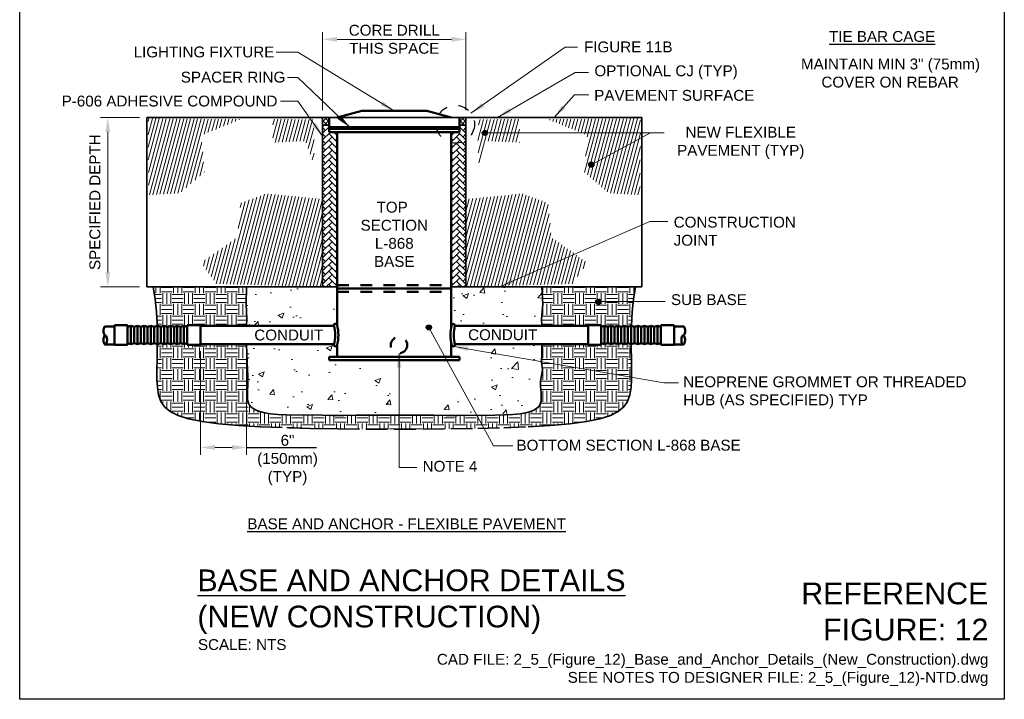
# Model space of a CAD drawing. Header units: inches. Extents: x 0 to 21.2, y 0 to 11.
# Tile 1 of 4: x 0 to 8.5, y 0 to 5.9. Entities that reach past the tile are written whole.
import ezdxf
from ezdxf.enums import TextEntityAlignment as Align

# ---------------------------------------------------------------- set-up
doc = ezdxf.new("R2010")
doc.units = ezdxf.units.IN
doc.header["$LTSCALE"] = 0.375
doc.header["$MEASUREMENT"] = 0
doc.header["$PDMODE"] = 3
doc.header["$PDSIZE"] = 2
for name, pattern in [('DASHED', [0.75, 0.5, -0.25]), ('DASHED2', [0.375, 0.25, -0.125]), ('HIDDEN2', [0.1875, 0.125, -0.0625])]:
    doc.linetypes.add(name, pattern=pattern)
doc.layers.get('0').update_dxf_attribs({"linetype": 'CONTINUOUS', "lineweight": 35})
doc.layers.get('DEFPOINTS').update_dxf_attribs({"linetype": 'CONTINUOUS', "lineweight": 35})
for name, color, linetype, lineweight in [('C-GRAD-EXST', 6, 'DASHED', 35), ('E-AFLD-CIRC-SERS', 203, 'CONTINUOUS', 50), ('E-AFLD-LITE-RUNW', 203, 'CONTINUOUS', 50), ('E-POWR-CNDT', 83, 'CONTINUOUS', 50), ('G-ANNO-PATT', 252, 'CONTINUOUS', 18), ('G-ANNO-RDME', 5, 'CONTINUOUS', 18), ('P-STRM-PIPE', 163, 'STRAF', 50), ('S-SLAB-EDGE', 41, 'CONTINUOUS', 35)]:
    doc.layers.add(name, color=color, linetype=linetype, lineweight=lineweight)
for name, color, linetype in [('E-DETL-GRPH', 7, 'CONTINUOUS'), ('G-ANNO-DIMS', 7, 'CONTINUOUS'), ('G-ANNO-TEXT', 7, 'CONTINUOUS'), ('G-ANNO-TTLB', 7, 'CONTINUOUS'), ('S-ANNO-TEXT', 7, 'CONTINUOUS')]:
    doc.layers.add(name, color=color, linetype=linetype)
doc.styles.add('00-E-TITLE-1_1', font='arial.ttf', dxfattribs={"height": 0.1875})
doc.styles.add('01-E-BLDG-1_1', font='arial.ttf', dxfattribs={"height": 0.09375})
doc.styles.add('Arial', font='arial.ttf')
doc.linetypes.add('STRAF', pattern='A,1.25,-0.25,["SD",Arial,S=0.125,R=0,X=-0.1,Y=-0.06],-0.25', length=1.75)
doc.dimstyles.new('01-E-BLDG-1_1', dxfattribs={"dimtxt": 0.09375, "dimasz": 0.125, "dimexe": 0.0625, "dimexo": 0.0625, "dimgap": 0.0625, "dimtad": 1, "dimdec": 4, "dimzin": 3, "dimdsep": 46, "dimlunit": 4, "dimtxsty": '01-E-BLDG-1_1', "dimcen": 0.0625, "dimclrd": 1, "dimclre": 1, "dimclrt": 256, "dimazin": 0, "dimtfac": 1, "dimtdec": 4, "dimtmove": 1, "dimatfit": 3, "dimfxl": 1, "dimfrac": 2, "dimtolj": 1, "dimtzin": 3, "dimlwd": 0, "dimlwe": 0, "dimarcsym": 0})
pattern_1 = [(0, (-0.93312, -0.32487), (0.09375, 0.09375), [0.09375, -0.09375]), (0, (-0.93312, -0.28971), (0.09375, 0.09375), [0.09375, -0.09375]), (0, (-0.93312, -0.25456), (0.09375, 0.09375), [0.09375, -0.09375]), (90, (-0.9214, -0.24284), (-0.09375, 0.09375), [0.09375, -0.09375]), (90, (-0.886245, -0.24284), (-0.09375, 0.09375), [0.09375, -0.09375]), (90, (-0.85109, -0.24284), (-0.09375, 0.09375), [0.09375, -0.09375])]
pattern_2 = [(75, (0.133013, 0), (-0.02810603, 0.00753099), [])]
pattern_3 = [(50, (0.133, 0.22027), (0.502082, -0.043926), [0.0525, -0.5775]), (355, (0.133, 0.22027), (-0.097126, 0.526534), [0.042, -0.462]), (100.451, (0.17485, 0.2166), (0.404956, 0.48261), [0.04462, -0.4908]), (46.184, (0.133, 0.3603), (0.74707, -0.11586), [0.07875, -0.86625]), (96.636, (0.1953, 0.3506), (0.65426, 0.68188), [0.06693, -0.7362]), (351.184, (0.133, 0.3603), (0.65426, 0.68188), [0.063, -0.693]), (21, (0.203, 0.32527), (0.417835, -0.281833), [0.0525, -0.5775]), (326, (0.203, 0.32527), (0.17032, 0.507605), [0.042, -0.462]), (71.451, (0.23783, 0.3018), (0.588156, 0.22577), [0.04462, -0.4908]), (37.5, (0.13301, 0.22027), (0.008512, 0.2330257), [0, -0.4564, 0, -0.469, 0, -0.46375]), (7.5, (0.13301, 0.22027), (0.184149, 0.276088), [0, -0.2674, 0, -0.4459, 0, -0.17675]), (327.5, (-0.02309, 0.22027), (0.373676, -0.0157884), [0, -0.175, 0, -0.546, 0, -0.7245]), (317.5, (-0.0931, 0.22027), (0.40823, 0.070073), [0, -0.2275, 0, -0.3626, 0, -0.5145])]

# ---------------------------------------------------------------- blocks, each defined once
blk = doc.blocks.new('G-TDT1')
at = {"linetype": 'ByBlock', "lineweight": -2}
h = blk.add_hatch(color=256, dxfattribs=at)
edge = h.paths.add_edge_path()
edge.add_arc((0, 0), 0.0222, 0, 360)
at = {"color": 0, "linetype": 'ByBlock', "lineweight": -2}
blk.add_circle((0, 0), 0.0222, dxfattribs=at)
blk = doc.blocks.new('*D9')
at = {"layer": 'DEFPOINTS', "color": 0, "transparency": 16777216}
for p in [(0.7605, 5.0232), (1.0962, 5.0232), (1.0962, 3.5607)]:
    blk.add_point(p, dxfattribs=at)
at = {"layer": 'G-ANNO-TEXT', "color": 1, "lineweight": 0, "transparency": 16777216}
for p, q in [((1.0337, 5.0232), (0.698, 5.0232)), ((0.7605, 3.6857), (0.7605, 4.8982)), ((1.0337, 3.5607), (0.698, 3.5607))]:
    blk.add_line(p, q, dxfattribs=at)
at = {"layer": 'G-ANNO-TEXT', "color": 1, "transparency": 16777216}
for points in [[(0.7397, 4.8982), (0.7814, 4.8982), (0.7605, 5.0232)], [(0.7397, 3.6857), (0.7814, 3.6857), (0.7605, 3.5607)]]:
    blk.add_solid(points, dxfattribs=at)
at = {"layer": 'G-ANNO-TEXT', "transparency": 16777216, "insert": (0.6496, 4.292), "char_height": 0.09375, "attachment_point": 5, "rotation": 90, "style": '01-E-BLDG-1_1'}
blk.add_mtext('\\A1;SPECIFIED DEPTH', dxfattribs=at)
blk = doc.blocks.new('G-DBRK')
at = {"color": 0, "linetype": 'ByBlock', "lineweight": -2}
blk.add_ellipse((0, -0.25), major_axis=(0, -0.25), ratio=0.4, dxfattribs=at)
blk.add_ellipse((0, -0.75), major_axis=(0, -0.25), ratio=0.4, start_param=0, end_param=3.141593, dxfattribs=at)
blk = doc.blocks.new('A$C39311B55')
at = {"layer": 'E-POWR-CNDT', "color": 0, "linetype": 'ByBlock', "lineweight": -2}
for p, q in [((0.268, 0.202), (0, 0.202)), ((0, 0.202), (0, -0.202)), ((0.268, 0.202), (0.268, -0.202)), ((1.479, 0.202), (1.479, -0.168)), ((1.748, 0.202), (1.479, 0.202)), ((1.748, 0.202), (1.748, -0.202)), ((0.335, 0.185), (0.268, 0.168)), ((0.335, 0.185), (0.335, -0.185)), ((0.403, 0.168), (0.335, 0.185)), ((0.47, 0.185), (0.403, 0.168)), ((0.403, 0.168), (0.403, -0.168)), ((0.47, 0.185), (0.47, -0.185)), ((0.537, 0.168), (0.47, 0.185)), ((0.604, 0.185), (0.537, 0.168)), ((0.537, 0.168), (0.537, -0.168)), ((0.604, 0.185), (0.604, -0.185)), ((0.672, 0.168), (0.604, 0.185)), ((0.739, 0.185), (0.672, 0.168)), ((0.672, 0.168), (0.672, -0.168)), ((0.739, 0.185), (0.739, -0.185)), ((0.806, 0.168), (0.739, 0.185)), ((0.874, 0.185), (0.806, 0.168)), ((0.806, 0.168), (0.806, -0.168)), ((0.874, 0.185), (0.874, -0.185)), ((0.941, 0.168), (0.874, 0.185)), ((1.008, 0.185), (0.941, 0.168)), ((0.941, 0.168), (0.941, -0.168)), ((1.008, 0.185), (1.008, -0.185)), ((1.075, 0.168), (1.008, 0.185)), ((1.143, 0.185), (1.075, 0.168)), ((1.075, 0.168), (1.075, -0.168)), ((1.143, 0.185), (1.143, -0.185)), ((1.21, 0.168), (1.143, 0.185)), ((1.277, 0.185), (1.21, 0.168)), ((1.21, 0.168), (1.21, -0.168)), ((1.277, 0.185), (1.277, -0.185)), ((1.344, 0.168), (1.277, 0.185)), ((1.412, 0.185), (1.344, 0.168)), ((1.344, 0.168), (1.344, -0.168)), ((1.412, 0.185), (1.412, -0.185)), ((1.479, 0.168), (1.412, 0.185)), ((1.479, 0.168), (1.479, -0.168)), ((1.748, 0.176), (1.748, -0.192)), ((1.932, 0.176), (1.748, 0.176)), ((0.335, -0.185), (0.268, -0.168)), ((0.403, -0.168), (0.335, -0.185)), ((0.47, -0.185), (0.403, -0.168)), ((0.537, -0.168), (0.47, -0.185)), ((0.604, -0.185), (0.537, -0.168)), ((0.672, -0.168), (0.604, -0.185)), ((0.739, -0.185), (0.672, -0.168)), ((0.806, -0.168), (0.739, -0.185)), ((0.874, -0.185), (0.806, -0.168)), ((0.941, -0.168), (0.874, -0.185)), ((1.008, -0.185), (0.941, -0.168)), ((1.075, -0.168), (1.008, -0.185)), ((1.143, -0.185), (1.075, -0.168)), ((1.21, -0.168), (1.143, -0.185)), ((1.277, -0.185), (1.21, -0.168)), ((1.344, -0.168), (1.277, -0.185)), ((1.412, -0.185), (1.344, -0.168)), ((1.479, -0.168), (1.412, -0.185)), ((1.479, -0.168), (1.479, -0.202)), ((1.748, -0.192), (1.932, -0.192)), ((0.268, -0.202), (0, -0.202)), ((1.748, -0.202), (1.479, -0.202))]:
    blk.add_line(p, q, dxfattribs=at)
at = {"layer": 'E-POWR-CNDT', "color": 0, "linetype": 'ByBlock', "lineweight": -2, "xscale": -0.3673828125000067, "yscale": 0.3673828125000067, "zscale": 0.3673828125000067, "rotation": 180}
blk.add_blockref('G-DBRK', (1.932, -0.192), dxfattribs=at)
blk = doc.blocks.new('*D16')
at = {"layer": 'DEFPOINTS', "color": 0, "transparency": 16777216}
for p in [(1.5607, 3.067), (1.9588, 3.067), (1.5607, 2.1746)]:
    blk.add_point(p, dxfattribs=at)
at = {"layer": 'G-ANNO-DIMS', "color": 1, "lineweight": 0, "transparency": 16777216}
for p, q in [((1.5607, 3.0045), (1.5607, 2.1121)), ((1.9588, 3.0045), (1.9588, 2.1121)), ((1.8338, 2.1746), (1.6857, 2.1746))]:
    blk.add_line(p, q, dxfattribs=at)
at = {"layer": 'G-ANNO-DIMS', "color": 1, "transparency": 16777216}
for points in [[(1.6857, 2.1954), (1.6857, 2.1538), (1.5607, 2.1746)], [(1.8338, 2.1954), (1.8338, 2.1538), (1.9588, 2.1746)]]:
    blk.add_solid(points, dxfattribs=at)
at = {"layer": 'G-ANNO-DIMS', "transparency": 16777216, "insert": (2.3123, 2.0657), "char_height": 0.09375, "attachment_point": 5, "style": '01-E-BLDG-1_1'}
blk.add_mtext('\\A1;6"\\P(150mm)\\P(TYP)', dxfattribs=at)
blk = doc.blocks.new('*D17')
at = {"layer": 'DEFPOINTS', "color": 0, "transparency": 16777216}
for p in [(2.615, 5.6979), (2.615, 5.0232), (3.8525, 5.0232)]:
    blk.add_point(p, dxfattribs=at)
at = {"layer": 'G-ANNO-DIMS', "color": 1, "lineweight": 0, "transparency": 16777216}
for p, q in [((2.615, 5.0857), (2.615, 5.7604)), ((3.7275, 5.6979), (2.74, 5.6979)), ((3.8525, 5.0857), (3.8525, 5.7604))]:
    blk.add_line(p, q, dxfattribs=at)
at = {"layer": 'G-ANNO-DIMS', "color": 1, "transparency": 16777216}
for points in [[(2.74, 5.7187), (2.74, 5.6771), (2.615, 5.6979)], [(3.7275, 5.7187), (3.7275, 5.6771), (3.8525, 5.6979)]]:
    blk.add_solid(points, dxfattribs=at)
at = {"layer": 'G-ANNO-DIMS', "transparency": 16777216, "insert": (3.2337, 5.6979), "char_height": 0.09375, "attachment_point": 5, "style": '01-E-BLDG-1_1'}
blk.add_mtext('\\A1;CORE DRILL\\PTHIS SPACE', dxfattribs=at)

msp = doc.modelspace()

# ---------------------------------------------------------------- hatches: boundary and pattern name
at = {"layer": 'G-ANNO-PATT'}
h = msp.add_hatch(dxfattribs=at)
h.set_pattern_fill('ANSI37', color=256, scale=0.25)
h.set_pattern_definition([(45, (-21.001213, -11.690987), (-0.022097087, 0.022097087), []), (135, (-21.001213, -11.690987), (-0.022097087, -0.022097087), [])])
h.paths.add_polyline_path([(2.67124, 5.02321), (2.61499, 5.02321), (2.61499, 4.95584), (2.67124, 4.95584)])
h = msp.add_hatch(dxfattribs=at)
h.set_pattern_fill('ANSI37', color=256, scale=0.25)
h.set_pattern_definition([(45, (-19.81879, -11.690987), (-0.022097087, 0.022097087), []), (135, (-19.81879, -11.690987), (-0.022097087, -0.022097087), [])])
h.paths.add_polyline_path([(3.85249, 5.02321), (3.79624, 5.02321), (3.79624, 4.95584), (3.85249, 4.95584)])
h = msp.add_hatch(dxfattribs=at)
h.set_pattern_fill('ANSI31', color=256, scale=0.23278, angle=30, style=0)
h.set_pattern_definition(pattern_2)
h.paths.add_polyline_path([(1.10772, 5.01396), (1.90914, 5.00752), (1.56751, 4.87006), (1.59544, 4.5522), (1.38274, 4.36964), (1.11202, 4.35461)])
h = msp.add_hatch(dxfattribs=at)
h.set_pattern_fill('ANSI31', color=256, scale=0.23278, angle=30, style=0)
h.set_pattern_definition(pattern_2)
h.paths.add_polyline_path([(2.1849, 5.00966), (2.53297, 5.00537), (2.54371, 4.88295), (2.53942, 4.61663), (2.46851, 4.82066), (2.1849, 4.80778)])
h = msp.add_hatch(dxfattribs=at)
h.set_pattern_fill('AR-HBONE', color=256, scale=0.01, style=0)
h.set_pattern_definition([(45, (-20.9204, -11.690987), (4e-18, 0.05656854), [0.12, -0.04]), (135, (-20.892114, -11.662702), (4e-18, 0.05656854), [0.12, -0.04])])
h.paths.add_polyline_path([(2.61499, 3.56071), (2.74144, 3.56071), (2.74144, 4.89721), (2.67124, 4.89721), (2.67124, 4.95584), (2.61499, 4.95584)])
h = msp.add_hatch(dxfattribs=at)
h.set_pattern_fill('AR-HBONE', color=256, scale=0.01, style=0)
h.set_pattern_definition([(135, (27.38787, -11.690987), (-4e-18, 0.05656854), [0.12, -0.04]), (45, (27.359585, -11.662702), (-4e-18, 0.05656854), [0.12, -0.04])])
h.paths.add_polyline_path([(3.85249, 3.56071), (3.72604, 3.56071), (3.72604, 4.89721), (3.79624, 4.89721), (3.79624, 4.95584), (3.85249, 4.95584)])
h = msp.add_hatch(dxfattribs=at)
h.set_pattern_fill('ANSI31', color=256, scale=0.23278, angle=30, style=0)
h.set_pattern_definition(pattern_2)
h.paths.add_polyline_path([(4.31409, 5.00966), (3.96603, 5.00537), (3.95528, 4.88295), (3.95958, 4.61663), (4.03048, 4.82066), (4.31409, 4.80778)])
h = msp.add_hatch(dxfattribs=at)
h.set_pattern_fill('ANSI31', color=256, scale=0.23278, angle=30, style=0)
h.set_pattern_definition(pattern_2)
h.paths.add_polyline_path([(5.35975, 5.01396), (4.55834, 5.00752), (4.89996, 4.87006), (4.87203, 4.5522), (5.08474, 4.36964), (5.35546, 4.35461)])
h = msp.add_hatch(dxfattribs=at)
h.set_pattern_fill('ANSI31', color=256, scale=0.23278, angle=30, style=0)
h.set_pattern_definition(pattern_2)
h.paths.add_polyline_path([(2.61499, 4.3181), (2.61499, 3.56071), (1.69643, 3.58787), (1.56536, 3.76828), (1.87691, 3.98735), (1.90699, 4.28373), (2.12829, 4.36535)])
h = msp.add_hatch(dxfattribs=at)
h.set_pattern_fill('ANSI31', color=256, scale=0.23278, angle=30, style=0)
h.set_pattern_definition(pattern_2)
h.paths.add_polyline_path([(3.85249, 4.3181), (3.85249, 3.56071), (4.77104, 3.58787), (4.90211, 3.76828), (4.59056, 3.98735), (4.56048, 4.28373), (4.33918, 4.36535)])
h = msp.add_hatch(dxfattribs=at)
h.set_pattern_fill('EARTH', color=256, scale=0.375)
h.set_pattern_definition(pattern_1)
h.paths.add_polyline_path([(1.95599, 3.41694), (1.95878, 3.56071), (1.15249, 3.56071), (1.16985, 3.45418), (1.18068, 3.34655), (1.18635, 3.23936), (1.18919, 3.22375), (1.44663, 3.22348), (1.44663, 3.2309), (1.5607, 3.2309), (1.5607, 3.22321), (1.95878, 3.22321), (1.96152, 3.28177)])
h = msp.add_hatch(dxfattribs=at)
h.set_pattern_fill('AR-CONC', color=256, scale=0.07)
h.set_pattern_definition(pattern_3)
h.paths.add_polyline_path([(1.95871, 3.55734), (2.74144, 3.56071), (2.70998, 3.39879), (2.71366, 3.22321), (1.95878, 3.22321)])
h = msp.add_hatch(dxfattribs=at)
h.set_pattern_fill('AR-CONC', color=256, scale=0.07)
h.set_pattern_definition(pattern_3)
h.paths.add_polyline_path([(3.72604, 3.56071), (4.50869, 3.56071), (4.51591, 3.41214), (4.50596, 3.28177), (4.50869, 3.22321), (3.78979, 3.22321), (3.72604, 3.25934)])
h = msp.add_hatch(dxfattribs=at)
h.set_pattern_fill('EARTH', color=256, scale=0.375)
h.set_pattern_definition(pattern_1)
h.paths.add_polyline_path([(5.29762, 3.45418), (5.31499, 3.56071), (4.50869, 3.56071), (4.5123, 3.48642), (4.51591, 3.41214), (4.50596, 3.28177), (4.50869, 3.22321), (4.90677, 3.22321), (4.90677, 3.2309), (5.02084, 3.2309), (5.04945, 3.22375), (5.27828, 3.22375), (5.28112, 3.23936), (5.28679, 3.34655)])
h = msp.add_hatch(dxfattribs=at)
h.set_pattern_fill('EARTH', color=256, scale=0.375)
h.set_pattern_definition(pattern_1)
h.paths.add_polyline_path([(5.28217, 2.76384), (5.28262, 2.84576), (5.28137, 2.93581), (5.27978, 3.03245), (5.27954, 3.06696), (5.04945, 3.06643), (5.02084, 3.05927), (4.90677, 3.05927), (4.90677, 3.06696), (4.50869, 3.06696), (4.50683, 2.98427), (4.50358, 2.91109), (4.513, 2.84829), (4.49737, 2.75188), (4.49901, 2.67306), (4.50263, 2.59556), (4.49727, 2.55737), (4.47912, 2.52441), (4.43935, 2.49606), (4.40851, 2.48412), (4.36882, 2.47387), (4.31913, 2.46549), (4.2583, 2.45915), (4.18561, 2.45491), (4.10222, 2.45248), (4.09149, 2.45245), (4.03063, 2.45226), (3.95794, 2.45203), (3.87453, 2.45248), (3.78202, 2.45149), (3.68198, 2.45153), (3.57601, 2.45224), (3.46569, 2.45322), (3.35264, 2.45409), (3.23842, 2.45446), (3.12461, 2.45409), (3.01262, 2.45322), (2.90381, 2.45224), (2.79956, 2.45153), (2.70124, 2.45149), (2.61022, 2.45248), (2.52788, 2.45313), (2.45557, 2.45369), (2.39427, 2.45417), (2.3434, 2.45457), (2.30196, 2.45489), (2.26334, 2.45703), (2.2272, 2.45915), (2.19266, 2.46273), (2.16595, 2.46549), (2.11514, 2.47387), (2.04087, 2.49606), (1.99649, 2.52441), (1.97464, 2.55651), (1.96609, 2.59556), (1.96646, 2.64343), (1.96872, 2.6903), (1.96981, 2.72763), (1.96978, 2.771), (1.96674, 2.84829), (1.96036, 2.97415), (1.95882, 3.06696), (1.5607, 3.06696), (1.5607, 3.05927), (1.44663, 3.05927), (1.44663, 3.0654), (1.18789, 3.06696), (1.18769, 3.03245), (1.1861, 2.93581), (1.18485, 2.84576), (1.1853, 2.76384), (1.18913, 2.69122), (1.19929, 2.62761), (1.219, 2.57235), (1.25151, 2.52477), (1.30006, 2.48423), (1.36789, 2.45007), (1.45824, 2.42161), (1.57436, 2.39821), (1.71834, 2.37924), (1.88769, 2.36423), (2.0788, 2.35273), (2.28803, 2.34431), (2.51177, 2.33852), (2.74638, 2.33493), (2.98825, 2.3331), (3.23374, 2.33259), (3.47923, 2.3331), (3.72109, 2.33493), (3.9557, 2.33852), (4.17944, 2.34431), (4.38867, 2.35273), (4.57978, 2.36423), (4.74913, 2.37924), (4.89311, 2.39821), (5.00923, 2.42161), (5.09958, 2.45007), (5.16741, 2.48423), (5.21596, 2.52477), (5.24847, 2.57235), (5.26818, 2.62761), (5.27834, 2.69122)])
h = msp.add_hatch(dxfattribs=at)
h.set_pattern_fill('AR-CONC', color=256, scale=0.07)
h.set_pattern_definition(pattern_3)
h.paths.add_polyline_path([(1.95878, 3.06696), (1.96946, 2.70755), (1.99649, 2.52441), (2.09446, 2.47899), (2.26334, 2.45703), (2.61022, 2.45248), (3.23842, 2.45446), (3.25861, 2.79768), (3.18425, 2.90035), (2.63812, 2.90035), (2.71457, 3.05355)])
h = msp.add_hatch(dxfattribs=at)
h.set_pattern_fill('AR-CONC', color=256, scale=0.07)
h.set_pattern_definition(pattern_3)
h.paths.add_polyline_path([(4.50869, 3.06696), (4.49659, 2.7477), (4.46251, 2.50955), (4.10222, 2.45248), (3.56065, 2.48229), (3.99805, 2.69321), (3.77994, 3.05549)])

# ---------------------------------------------------------------- linework, layer by layer
at = {"layer": 'C-GRAD-EXST'}
for points in [[(1.18635, 3.23936), (1.18068, 3.34655), (1.16985, 3.45418), (1.15249, 3.56071), (1.16985, 3.45418), (1.18068, 3.34655), (1.18635, 3.23936), (1.18664, 3.22321)], [(5.28027, 3.22321), (5.28679, 3.34655), (5.29762, 3.45418), (5.31499, 3.56071)], [(1.18789, 3.06696), (1.18769, 3.03245), (1.1861, 2.93581), (1.18485, 2.84576), (1.1853, 2.76384), (1.18913, 2.69122), (1.19929, 2.62761), (1.219, 2.57235), (1.25151, 2.52477), (1.30006, 2.48423), (1.36789, 2.45007), (1.45824, 2.42161), (1.57436, 2.39821), (1.71834, 2.37924), (1.88769, 2.36423), (2.0788, 2.35273), (2.30548, 2.34559)], [(2.74638, 2.33493), (2.51177, 2.33852), (2.30548, 2.34559), (2.51177, 2.33852), (2.74638, 2.33493), (2.98825, 2.3331), (3.23374, 2.33259), (3.47923, 2.3331), (3.72109, 2.33493), (3.9557, 2.33852), (4.17944, 2.34431), (4.38867, 2.35273), (4.57978, 2.36423), (4.74913, 2.37924), (4.89311, 2.39821), (5.00923, 2.42161), (5.09958, 2.45007), (5.16741, 2.48423), (5.21596, 2.52477), (5.24847, 2.57235), (5.26818, 2.62761), (5.27834, 2.69122), (5.28217, 2.76384), (5.28262, 2.84576), (5.28137, 2.93581), (5.27978, 3.03245), (5.27954, 3.06696)]]:
    msp.add_lwpolyline(points, dxfattribs=at)
at = {"layer": 'E-AFLD-CIRC-SERS'}
for p, q in [((1.5607, 3.22321), (2.71366, 3.22321)), ((4.90677, 3.22321), (3.75622, 3.22321)), ((1.5607, 3.06696), (2.71385, 3.06696)), ((4.90677, 3.06696), (3.75567, 3.06696))]:
    msp.add_line(p, q, dxfattribs=at)
for centre, radius, start, end in [((2.72669, 3.22781), 0.01454, 22.409384, 175.033605), ((2.38542, 3.1447), 0.36562, 345.966585, 14.033415), ((4.08428, 3.14392), 0.36562, 165.966585, 194.033415), ((3.74301, 3.22704), 0.01454, 4.966395, 157.590616), ((2.38542, 3.1447), 0.3375, 345.522488, 14.477512), ((4.08428, 3.14392), 0.3375, 165.522488, 194.477512), ((2.72669, 3.06158), 0.01454, 184.966395, 337.590616), ((3.74301, 3.06081), 0.01454, 202.409384, 355.033605)]:
    msp.add_arc(centre, radius, start, end, dxfattribs=at)
at = {"layer": 'E-AFLD-LITE-RUNW'}
for p, q in [((2.67124, 4.89721), (2.67124, 5.02321)), ((2.95249, 5.07946), (2.74144, 5.02321)), ((2.95249, 5.07946), (3.51499, 5.07946)), ((3.51499, 5.07946), (3.72604, 5.02321)), ((3.79624, 4.89721), (3.79624, 5.02321)), ((2.67124, 4.93884), (3.79624, 4.93884)), ((2.67124, 4.92534), (3.79624, 4.92534)), ((2.67124, 4.89721), (3.79624, 4.89721)), ((2.74144, 4.89721), (2.74144, 3.56071)), ((3.72604, 4.89721), (3.72604, 3.56071)), ((2.74144, 3.56071), (2.74144, 3.22799)), ((2.74144, 3.54652), (3.72604, 3.54652)), ((3.72604, 3.56071), (3.72604, 3.21702)), ((2.74144, 3.0614), (2.74144, 2.95591)), ((3.72604, 3.07083), (3.72604, 2.95591)), ((2.67124, 2.95591), (3.79624, 2.95591)), ((2.67124, 2.95591), (2.67124, 2.92779)), ((2.67124, 2.92779), (3.79624, 2.92779)), ((3.79624, 2.95591), (3.79624, 2.92779))]:
    msp.add_line(p, q, dxfattribs=at)
at = {"layer": 'E-AFLD-LITE-RUNW', "linetype": 'DASHED2'}
for p, q in [((2.74144, 3.57465), (3.72604, 3.57465)), ((2.74144, 3.5184), (3.72604, 3.5184))]:
    msp.add_line(p, q, dxfattribs=at)
at = {"layer": 'E-DETL-GRPH', "linetype": 'HIDDEN2'}
msp.add_circle((3.76149, 4.96534), 0.16421, dxfattribs=at)
at = {"layer": 'G-ANNO-DIMS', "color": 1}
msp.add_line((1.95878, 2.1746), (2.56285, 2.1746), dxfattribs=at)
at = {"layer": 'G-ANNO-TTLB'}
msp.add_lwpolyline([(8.5, 0), (0, 0), (0, 11), (8.5, 11)], close=True, dxfattribs=at)
at = {"layer": 'P-STRM-PIPE', "linetype": 'HIDDEN2'}
msp.add_circle((3.27454, 3.05823), 0.07079, dxfattribs=at)
at = {"layer": 'S-SLAB-EDGE'}
for p, q in [((1.09624, 5.02321), (5.37124, 5.02321)), ((1.09624, 5.02321), (1.09624, 3.56071)), ((2.61499, 3.56071), (2.61499, 5.02321)), ((3.85249, 3.56071), (3.85249, 5.02321)), ((5.37124, 5.02321), (5.37124, 3.56071)), ((2.61499, 4.95584), (2.67124, 4.95584)), ((3.79624, 4.95584), (3.85249, 4.95584)), ((1.09624, 3.56071), (2.74144, 3.56071)), ((3.72604, 3.56071), (5.37124, 3.56071))]:
    msp.add_line(p, q, dxfattribs=at)
for points in [[(1.95878, 3.22321), (1.96152, 3.28177), (1.9559, 3.41214), (1.95878, 3.56071)], [(4.50869, 3.22321), (4.50596, 3.28177), (4.51591, 3.41214), (4.50869, 3.56071)], [(1.95878, 3.06696), (1.95991, 2.98427), (1.96316, 2.91109), (1.96674, 2.84829), (1.96939, 2.79431), (1.97016, 2.7477), (1.96946, 2.70755), (1.96799, 2.67306), (1.96646, 2.64343), (1.96559, 2.61786), (1.96609, 2.59556), (1.96868, 2.57574), (1.97407, 2.55759), (1.98303, 2.54048), (1.99649, 2.52441), (2.01544, 2.50955), (2.04087, 2.49606), (2.07377, 2.48412), (2.11514, 2.47387), (2.16595, 2.46549), (2.2272, 2.45915), (2.29948, 2.45491), (2.61022, 2.45248), (2.70124, 2.45149), (2.79956, 2.45153), (2.90381, 2.45224), (3.01262, 2.45322), (3.12461, 2.45409), (3.23842, 2.45446), (3.35264, 2.45409), (3.46569, 2.45322), (3.57601, 2.45224), (3.68198, 2.45153), (3.78202, 2.45149), (4.10222, 2.45248), (4.18561, 2.45491), (4.2583, 2.45915), (4.31913, 2.46549), (4.36882, 2.47387), (4.40851, 2.48412), (4.43935, 2.49606), (4.46251, 2.50955), (4.47912, 2.52441), (4.49036, 2.54048), (4.49736, 2.55759), (4.5012, 2.57574), (4.50263, 2.59556), (4.5023, 2.61786), (4.50087, 2.64343), (4.49901, 2.67306), (4.49736, 2.70755), (4.49659, 2.7477), (4.50527, 2.79431), (4.513, 2.84829), (4.50358, 2.91109), (4.50683, 2.98427), (4.50869, 3.06696)]]:
    msp.add_lwpolyline(points, dxfattribs=at)

# ---------------------------------------------------------------- block references
at = {"layer": 'E-AFLD-CIRC-SERS', "yscale": 0.4253056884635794, "zscale": 0.4253056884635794}
for p, xscale in [((1.5607, 3.14509), -0.4253056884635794), ((4.90677, 3.14509), 0.4253056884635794)]:
    msp.add_blockref('A$C39311B55', p, dxfattribs=dict(at, xscale=xscale))
at = {"layer": 'G-ANNO-TEXT'}
for p in [(4.01538, 4.89046), (4.93482, 4.61574), (4.99549, 3.43322), (3.53252, 3.21086)]:
    msp.add_blockref('G-TDT1', p, dxfattribs=at)

# ---------------------------------------------------------------- texts
at = {"layer": 'G-ANNO-RDME', "attachment_point": 9}
for s, insert, char_height, width, style in [('REFERENCE FIGURE: 12', (8.36242, 0.50548), 0.1875, 1.8369722, '00-E-TITLE-1_1'), ('CAD FILE: 2_5_(Figure_12)_Base_and_Anchor_Details_(New_Construction).dwg\\PSEE NOTES TO DESIGNER FILE: 2_5_(Figure_12)-NTD.dwg', (8.36242, 0.11416), 0.09375, 5.4451947, '01-E-BLDG-1_1')]:
    msp.add_mtext(s, dxfattribs=dict(at, insert=insert, char_height=char_height, width=width, style=style))
at = {"layer": 'G-ANNO-TEXT', "style": '01-E-BLDG-1_1'}
for p in [(2.3236, 3.14524), (4.1696, 3.14765)]:
    msp.add_text('CONDUIT', height=0.09375, dxfattribs=at).set_placement(p, align=Align.MIDDLE)
msp.add_text('SCALE: NTS', height=0.09375, dxfattribs=at).set_placement((1.53865, 0.5194), align=Align.TOP_LEFT)
at = {"layer": 'G-ANNO-TEXT'}
for s, insert, char_height, width, attachment_point, style in [('LIGHTING FIXTURE', (0.98337, 5.63604), 0.09375, 1.2963667, 1, '01-E-BLDG-1_1'), ('FIGURE 11B', (4.87173, 5.67953), 0.09375, 1.2212862, 1, '01-E-BLDG-1_1'), ('\\pi0.0087438;MAINTAIN MIN 3" (75mm) \\P\\pi0.18521;COVER ON REBAR', (6.73592, 5.53202), 0.09375, 1.5484392, 1, '01-E-BLDG-1_1'), ('OPTIONAL CJ (TYP)', (4.96168, 5.47323), 0.09375, 1.2451794, 1, '01-E-BLDG-1_1'), ('SPACER RING', (1.39072, 5.41859), 0.09375, 0.9748979, 1, '01-E-BLDG-1_1'), ('P-606 ADHESIVE COMPOUND', (0.3622, 5.2119), 0.09375, 1.9904279, 1, '01-E-BLDG-1_1'), ('PAVEMENT SURFACE', (4.95976, 5.26129), 0.09375, 1.3887824, 1, '01-E-BLDG-1_1'), ('NEW FLEXIBLE PAVEMENT (TYP)', (6.22478, 4.94283), 0.09375, 1.2206813, 2, '01-E-BLDG-1_1'), ('TOP  SECTION L-868 BASE', (3.23374, 4.29601), 0.09375, 0.5228571, 2, '01-E-BLDG-1_1'), ('SUB BASE', (5.62255, 3.49745), 0.09375, 0.7106738, 1, '01-E-BLDG-1_1'), ('\\pt2.4375;NEOPRENE GROMMET OR THREADED HUB (AS SPECIFIED) TYP', (5.72825, 2.78841), 0.09375, 2.4496884, 1, '01-E-BLDG-1_1'), ('BOTTOM SECTION L-868 BASE', (4.28871, 2.24083), 0.09375, 2.3030111, 1, '01-E-BLDG-1_1'), ('NOTE 4', (3.4784, 2.0588), 0.09375, 0.7710578, 1, '01-E-BLDG-1_1'), ('{\\LBASE AND ANCHOR DETAILS} (NEW CONSTRUCTION)', (1.534, 0.56447), 0.1875, 3.6970498, 7, '00-E-TITLE-1_1')]:
    msp.add_mtext(s, dxfattribs=dict(at, insert=insert, char_height=char_height, width=width, attachment_point=attachment_point, style=style))
at = {"layer": 'S-ANNO-TEXT', "char_height": 0.09375, "style": '01-E-BLDG-1_1'}
for s, insert, width, attachment_point in [('{\\LTIE BAR CAGE}', (6.98706, 5.76978), 1.8125, 1), ('{\\LBASE AND ANCHOR - FLEXIBLE PAVEMENT}', (3.34041, 1.56238), 4.1785714, 2)]:
    msp.add_mtext(s, dxfattribs=dict(at, insert=insert, width=width, attachment_point=attachment_point))

# ---------------------------------------------------------------- dimensions: what is measured, and where the dimension line sits
at = {"layer": 'G-ANNO-DIMS'}
for base, p1, p2, text, picture, middle in [((2.61499, 5.69791), (3.85249, 5.02321), (2.61499, 5.02321), 'CORE DRILL\\XTHIS SPACE', '*D17', (3.23374, 5.69791)), ((1.5607, 2.1746), (1.95878, 3.06696), (1.5607, 3.06696), '6"\\X(150mm)\\P(TYP)', '*D16', (2.31226, 2.06565))]:
    dim = msp.add_linear_dim(base=base, p1=p1, p2=p2, text=text, dimstyle='01-E-BLDG-1_1', dxfattribs=at)
    dim.commit()
    dim.dimension.update_dxf_attribs({"geometry": picture, "text_midpoint": middle, "dimtype": 160})
at = {"layer": 'G-ANNO-TEXT'}
dim = msp.add_linear_dim(base=(0.76053, 5.02321), p1=(1.09624, 3.56071), p2=(1.09624, 5.02321), angle=90, text='SPECIFIED DEPTH', dimstyle='01-E-BLDG-1_1', dxfattribs=at)
dim.commit()
dim.dimension.update_dxf_attribs({"geometry": '*D9', "text_midpoint": (0.64956, 4.29196)})

# ---------------------------------------------------------------- leaders
for points, override in [([(3.89592, 5.05966), (4.70976, 5.63068), (4.81472, 5.63068)], {"dimtad": 0}), ([(3.23374, 5.07946), (2.3998, 5.58812), (2.21283, 5.58812)], {"dimgap": 0.0625, "dimtad": 0}), ([(2.84915, 4.93884), (2.3998, 5.36933), (2.31204, 5.36933)], {"dimgap": 0.0625, "dimtad": 0}), ([(4.12412, 5.02321), (4.79486, 5.41295), (4.90936, 5.41295)], {"dimgap": 0.0625, "dimtad": 0}), ([(4.01538, 4.89046), (5.56444, 4.89046)], {"dimgap": 0.0625, "dimtad": 0, "dimldrblk": 'None'}), ([(4.93482, 4.61574), (5.44451, 4.89046)], {"dimgap": 0.0625, "dimtad": 0, "dimldrblk": 'None'}), ([(4.99549, 3.43322), (5.57153, 3.43322)], {"dimgap": 0.0625, "dimtad": 0, "dimldrblk": 'None'}), ([(3.53252, 3.21086), (4.09123, 2.18985), (4.25764, 2.18985)], {"dimgap": 0.0625, "dimtad": 0, "dimldrblk": 'None'}), ([(3.27454, 2.98744), (3.27454, 2.00108), (3.42883, 2.00108)], {"dimgap": 0.0625, "dimtad": 0}), ([(3.74694, 3.04681), (5.56061, 2.73343), (5.68697, 2.73343)], {"dimgap": 0.0625, "dimtad": 0})]:
    msp.add_leader(points, dimstyle='01-E-BLDG-1_1', override=override, dxfattribs=at)
for points in [[(4.61318, 5.02321), (4.78906, 5.21749), (4.91205, 5.21749)], [(2.61499, 4.86257), (2.3998, 5.16516), (2.25165, 5.16516)], [(4.14117, 3.56071), (5.43878, 4.12501), (5.5953, 4.12501)]]:
    msp.add_leader(points, dimstyle='01-E-BLDG-1_1', dxfattribs=at)

# ---------------------------------------------------------------- next in the draw order: texts
at = {"layer": 'G-ANNO-TEXT', "insert": (5.64569, 4.16641), "char_height": 0.09375, "width": 0.7499586, "attachment_point": 1, "style": '01-E-BLDG-1_1', "bg_fill": 3, "box_fill_scale": 1.25, "bg_fill_color": 256, "bg_fill_transparency": 0}
msp.add_mtext('CONSTRUCTION JOINT', dxfattribs=at)

doc.saveas('drawing.dxf')
